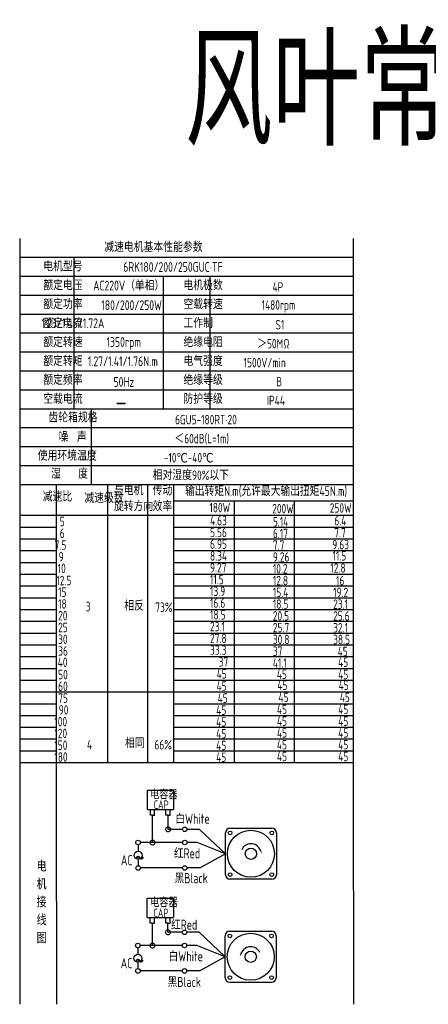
# Model space of a CAD drawing. Header units: inches. Extents: x 331 to 12887, y -474 to 4488.
# Tile 68 of 122: x 7892 to 8265, y 809 to 1707. Entities that reach past the tile are written whole.
import ezdxf

# ---------------------------------------------------------------- set-up
doc = ezdxf.new("R2010")
doc.units = ezdxf.units.IN
doc.header["$LTSCALE"] = 10
doc.header["$MEASUREMENT"] = 0
for name, color, linetype in [('1轮廓实线层', 7, 'Continuous'), ('2细线层', 4, 'Continuous'), ('6文字层', 3, 'Continuous'), ('7标注层', 4, 'Continuous')]:
    doc.layers.add(name, color=color, linetype=linetype)
doc.styles.add('PC_TEXTSTYLE', font='isocp.shx', dxfattribs={"width": 0.8, "bigfont": 'HZFS.SHX'})

# ---------------------------------------------------------------- blocks, each defined once
blk = doc.blocks.new('_DotSmall')
at = {"color": 0, "linetype": 'ByBlock', "const_width": 0.5}
blk.add_lwpolyline([(-0.0625, 0, 1), (0.0625, 0, 1)], format="xyb", close=True, dxfattribs=at)

msp = doc.modelspace()

# ---------------------------------------------------------------- linework, layer by layer
at = {"layer": '1轮廓实线层'}
for p, q in [((7891.89126, 1507.54232), (7891.89126, 1323.90769)), ((7891.89126, 1507.54232), (7891.89126, 1317.47783)), ((8196.53278, 1507.54233), (8196.53278, 1015.92449)), ((7891.89126, 1319.97893), (7891.89126, 985.05721)), ((7891.89126, 1313.41151), (7891.89126, 966.7627)), ((7891.89126, 1032.55585), (7891.89126, 808.67117)), ((7891.89126, 1015.92449), (7891.89126, 808.67117)), ((8196.53278, 1015.92449), (8196.87608, 808.67118))]:
    msp.add_line(p, q, dxfattribs=at)
at = {"layer": '1轮廓实线层', "color": 4}
for p, q in [((8032.71693, 1268.25693), (8196.53278, 1268.25693)), ((8087.71695, 1268.25692), (8087.71695, 1029.34601)), ((8142.71695, 1268.25692), (8142.71695, 1029.34601)), ((8032.71693, 1255.04471), (8079.92357, 1255.04471)), ((7925.47016, 1029.34601), (8196.53281, 1029.34601))]:
    msp.add_line(p, q, dxfattribs=at)
at = {"layer": '2细线层'}
for p, q in [((8196.53278, 1490.26373), (7891.89126, 1490.26373)), ((7941.40025, 1490.26373), (7941.40025, 1352.03501)), ((8196.53278, 1472.98514), (7891.89126, 1472.98514)), ((8022.78007, 1472.98514), (8022.78007, 1352.03501)), ((8065.39879, 1472.98514), (8065.39879, 1352.03501)), ((8196.53278, 1455.70655), (7891.89126, 1455.70655)), ((8196.53278, 1438.42796), (7891.89126, 1438.42796)), ((8196.53278, 1421.14937), (7891.89126, 1421.14937)), ((8196.53278, 1403.87078), (7891.89126, 1403.87078)), ((8196.53278, 1386.59219), (7891.89126, 1386.59219)), ((8196.53278, 1369.3136), (7891.89126, 1369.3136)), ((8196.53278, 1352.03501), (7891.89126, 1352.03501)), ((7957.10795, 1352.03501), (7957.10795, 1282.92065)), ((8196.53278, 1334.75642), (7891.89126, 1334.75642)), ((8196.53278, 1317.47783), (7891.89126, 1317.47783)), ((8196.53278, 1317.47783), (7891.89126, 1317.47783)), ((8196.53278, 1300.19924), (7891.89126, 1300.19924)), ((8196.53278, 1300.19924), (7891.89126, 1300.19924)), ((8103.62281, 1282.92065), (7891.89126, 1282.92065)), ((8196.53278, 1282.92065), (7891.89126, 1282.92065)), ((7925.47016, 997.10336), (7925.47016, 1282.92065)), ((7972.39327, 1029.34601), (7972.39327, 1282.92065)), ((8008.88311, 1029.34601), (8008.88311, 1282.92065)), ((8032.71693, 1029.34603), (8032.71693, 1282.92065)), ((7891.89126, 1255.04471), (8196.53278, 1255.04471)), ((7891.89126, 1244.29715), (7925.47016, 1244.29715)), ((8032.71693, 1244.29715), (8196.53278, 1244.29715)), ((7891.89126, 1233.54959), (7925.47016, 1233.54959)), ((8032.71693, 1233.54959), (8196.53278, 1233.54959)), ((7891.89126, 1222.80204), (7925.47016, 1222.80204)), ((8032.71693, 1222.80204), (8196.53278, 1222.80204)), ((7891.89126, 1212.05448), (7925.47016, 1212.05448)), ((8032.71693, 1212.05448), (8196.53278, 1212.05448)), ((7891.89126, 1201.30693), (7925.47016, 1201.30693)), ((8032.71693, 1201.30693), (8196.53278, 1201.30693)), ((7891.89126, 1190.55937), (7925.47016, 1190.55937)), ((8032.71693, 1190.55937), (8196.53278, 1190.55937)), ((7891.89126, 1179.81181), (7925.47016, 1179.81181)), ((8032.71693, 1179.81181), (8196.53278, 1179.81181)), ((7891.89126, 1169.06426), (7925.47016, 1169.06426)), ((8032.71693, 1169.06426), (8196.53278, 1169.06426)), ((7891.89126, 1158.3167), (7925.47016, 1158.3167)), ((8032.71693, 1158.3167), (8196.53278, 1158.3167)), ((7891.89126, 1147.56915), (7925.47016, 1147.56915)), ((8032.71693, 1147.56915), (8196.53278, 1147.56915)), ((7891.89126, 1136.82159), (7925.47016, 1136.82159)), ((8032.71693, 1136.82159), (8196.53278, 1136.82159)), ((7891.89126, 1126.07403), (7925.47016, 1126.07403)), ((8032.71693, 1126.07403), (8196.53278, 1126.07403)), ((7891.89126, 1115.32648), (7925.47016, 1115.32648)), ((8032.71693, 1115.32648), (8196.53278, 1115.32648)), ((7891.89126, 1104.57892), (7925.47016, 1104.57892)), ((8032.71693, 1104.57892), (8196.53278, 1104.57892)), ((7891.89126, 1093.83136), (8032.71693, 1093.83136)), ((8032.71693, 1093.83136), (8196.53278, 1093.83136)), ((7891.89126, 1083.08381), (7925.47016, 1083.08381)), ((8032.71693, 1083.08381), (8196.53278, 1083.08381)), ((7891.89126, 1072.33625), (7925.47016, 1072.33625)), ((8032.71693, 1072.33625), (8196.53278, 1072.33625)), ((7891.89126, 1061.5887), (7925.47016, 1061.5887)), ((8032.71693, 1061.5887), (8196.53278, 1061.5887)), ((7891.89126, 1050.84114), (7925.47016, 1050.84114)), ((8032.71693, 1050.84114), (8196.53278, 1050.84114)), ((7891.89126, 1040.09358), (7925.47016, 1040.09358)), ((8032.71693, 1040.09358), (8196.53278, 1040.09358)), ((7891.89126, 1029.34603), (7925.47016, 1029.34603)), ((8032.71693, 1029.34603), (8196.53278, 1029.34603)), ((8032.71697, 1029.34602), (8196.53283, 1029.34602)), ((8008.47137, 986.43534), (8008.47137, 1004.05553)), ((8008.47137, 1004.05553), (8032.44973, 1004.05553)), ((8032.44973, 1004.05553), (8032.44973, 986.43534)), ((7925.96618, 808.67118), (7925.47016, 997.10336)), ((8008.47137, 986.43534), (8032.35351, 986.43534)), ((8011.2824, 981.16175), (8011.2824, 986.43534)), ((8013.27485, 981.16175), (8011.2824, 981.16175)), ((8013.21889, 981.16175), (8015.21135, 981.16175)), ((8013.27485, 956.31852), (8013.27485, 981.16175)), ((8015.15539, 981.16175), (8015.15539, 986.43534)), ((8025.48204, 981.17424), (8025.48204, 986.44784)), ((8027.47449, 981.17424), (8025.48204, 981.17424)), ((8027.41854, 981.17424), (8029.41099, 981.17424)), ((8027.47449, 968.36183), (8027.47449, 981.22575)), ((8029.35503, 981.17424), (8029.35503, 986.44784)), ((8040.58631, 968.36183), (8027.47449, 968.36183)), ((8055.98192, 968.36183), (8044.73616, 968.36183)), ((8079.78976, 946.08901), (8055.98192, 968.36183)), ((8040.59595, 956.31852), (8013.27485, 956.31852)), ((8079.78976, 946.08901), (8056.70291, 933.12004)), ((8040.58631, 933.12004), (8002.19332, 933.12004)), ((8056.70291, 933.12004), (8044.73616, 933.12004)), ((8008.33291, 887.94725), (8008.33291, 905.56744)), ((8008.33291, 905.56744), (8032.31126, 905.56744)), ((8032.31126, 905.56744), (8032.31126, 887.94725)), ((8008.33291, 887.94725), (8032.21504, 887.94725)), ((8011.14393, 882.67366), (8011.14393, 887.94725)), ((8013.13638, 882.67366), (8011.14393, 882.67366)), ((8013.08043, 862.32838), (8013.08043, 882.67366)), ((8013.08043, 882.67366), (8015.07288, 882.67366)), ((8015.01692, 882.67366), (8015.01692, 887.94725)), ((8025.34357, 882.68616), (8025.34357, 887.95975)), ((8027.33603, 882.68616), (8025.34357, 882.68616)), ((8027.28007, 882.68616), (8029.27252, 882.68616)), ((8027.28007, 874.3717), (8027.28007, 882.67553)), ((8029.21657, 882.68616), (8029.21657, 887.95975)), ((8040.39189, 874.3717), (8027.28007, 874.3717)), ((8055.78749, 874.3717), (8044.54174, 874.3717)), ((8079.59533, 852.09888), (8055.78749, 874.3717)), ((8040.40153, 862.32838), (8013.08043, 862.32838)), ((8079.59533, 852.09888), (8056.50849, 839.12991)), ((8040.39189, 839.12991), (8001.9989, 839.12991)), ((8056.50849, 839.12991), (8044.54174, 839.12991)), ((8083.73574, 828.80911), (8122.03447, 828.80911))]:
    msp.add_line(p, q, dxfattribs=at)
at = {"layer": '2细线层', "color": 4}
for p, q in [((8079.78976, 926.93965), (8079.78976, 965.23838)), ((8083.93016, 969.37878), (8122.2289, 969.37878)), ((8126.3693, 965.23838), (8126.3693, 926.93965)), ((8122.2289, 922.79924), (8083.93016, 922.79924)), ((8085.6261, 922.79924), (8083.93016, 922.79924)), ((8083.73574, 875.38865), (8122.03447, 875.38865)), ((8079.59533, 832.94951), (8079.59533, 871.24824)), ((8126.17487, 871.24824), (8126.17487, 832.94951))]:
    msp.add_line(p, q, dxfattribs=at)
at = {"layer": '2细线层'}
for points in [[(8111.38542, 949.96211, 0, 0, 0), (8111.38542, 949.96211, 1.55265, 0, 0), (8113.24423, 945.97588, 0, 0, 0)], [(8094.57922, 855.97198, 0, 0, 0), (8094.57922, 855.97198, 1.55265, 0, 0), (8092.72041, 851.98575, 0, 0, 0)]]:
    msp.add_lwpolyline(points, format="xyseb", dxfattribs=at)
for centre in [(8042.66124, 968.36183), (8000.02782, 956.31852), (8042.67088, 956.31852), (8000.06204, 933.12004), (8042.66124, 933.12004), (8042.46681, 874.3717), (7999.8334, 862.32838), (8042.47645, 862.32838), (7999.86762, 839.12991), (8042.46681, 839.12991)]:
    msp.add_circle(centre, 2.07493, dxfattribs=at)
at = {"layer": '2细线层', "color": 4}
for centre, radius in [((8103.07953, 946.08901), 21.43476), ((8084.04943, 965.11911), 1.68204), ((8122.10963, 965.11911), 1.68204), ((8103.07953, 946.08901), 5.1755), ((8084.04943, 927.05892), 1.68204), ((8122.10963, 927.05892), 1.68204), ((8102.8851, 852.09888), 21.43476), ((8083.85501, 871.12897), 1.68204), ((8121.9152, 871.12897), 1.68204), ((8102.8851, 852.09888), 5.1755), ((8083.85501, 833.06878), 1.68204), ((8121.9152, 833.06878), 1.68204)]:
    msp.add_circle(centre, radius, dxfattribs=at)
for centre, start, end in [((8083.93016, 965.23838), 90, 180), ((8122.2289, 965.23838), 0, 90), ((8083.93016, 926.93965), 180, 270), ((8122.2289, 926.93965), 270, 0), ((8083.73574, 871.24824), 90, 180), ((8122.03447, 871.24824), 0, 90), ((8083.73574, 832.94951), 180, 270), ((8122.03447, 832.94951), 270, 0)]:
    msp.add_arc(centre, 4.1404, start, end, dxfattribs=at)
at = {"layer": '2细线层'}
for centre in [(8103.07953, 946.08901), (8102.8851, 852.09888)]:
    msp.add_arc(centre, 9.16453, 25, 156.22351377, dxfattribs=at)
at = {"layer": '7标注层'}
for p, q in [((8000.05005, 954.24371), (8000.05375, 948.36962)), ((8013.27485, 956.31852), (8002.10275, 956.31852)), ((8053.85138, 956.31852), (8044.7458, 956.31852)), ((8079.78976, 946.08901), (8053.85138, 956.31852)), ((8000.05835, 941.06906), (8000.06204, 935.19497)), ((7999.85563, 860.25358), (7999.85932, 854.37949)), ((8013.08043, 862.32838), (8001.90832, 862.32838)), ((8053.65695, 862.32838), (8044.55138, 862.32838)), ((8079.59533, 852.09888), (8053.65695, 862.32838)), ((7999.86392, 847.07892), (7999.86762, 841.20483))]:
    msp.add_line(p, q, dxfattribs=at)
for centre in [(8000.05605, 944.71934), (7999.86162, 850.7292)]:
    msp.add_circle(centre, 3.65028, dxfattribs=at)

# ---------------------------------------------------------------- block references
at = {"layer": '2细线层'}
for p, xscale, yscale, zscale, rotation in [((8027.47449, 968.36183), 8.74429657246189, 8.74429657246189, 8.74429657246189, 0.05529606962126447), ((8013.27485, 956.31852), 8.74429657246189, 8.74429657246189, 8.74429657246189, 0.05529606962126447), ((8027.28007, 874.3717), 8.744296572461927, 8.744296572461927, 8.744296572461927, 0.05529606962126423), ((8013.08043, 862.32838), 8.744296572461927, 8.744296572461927, 8.744296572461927, 0.05529606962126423)]:
    msp.add_blockref('_DotSmall', p, dxfattribs=dict(at, xscale=xscale, yscale=yscale, zscale=zscale, rotation=rotation))

# ---------------------------------------------------------------- texts
at = {"layer": '6文字层', "style": 'PC_TEXTSTYLE'}
for s, insert, char_height, width, attachment_point in [('{\\C3;风叶常规接线盒}', (8042.79621, 1692.51963), 100, 781.9053818, 1), ('{\\C3;减速电机基本性能参数}', (7969.1024, 1504.05428), 8.6392949, 100.8014328, 1), ('{\\C3;         电机型号 }', (7877.84988, 1486.40056), 8.6392949, 100.8014328, 1), ('\\pi1.4208;{\\C3;      6RK180/200/250GUC·TF}', (7960.58727, 1486.12819), 8.9106116, 123.6015543, 1), ('{\\C3;         额定电压}', (7877.84988, 1469.12197), 8.6392949, 100.8014328, 1), ('{\\C3;       AC220V（单相）}', (7930.47926, 1469.15962), 8.9106116, 103.9670977, 1), ('{\\C3;         电机极数}', (8005.86462, 1469.12197), 8.6392949, 100.8014328, 1), ('{\\C3;         4P}', (8087.28557, 1467.79582), 8.6392949, 100.8014328, 1), ('{\\C3;         额定功率}', (7877.84988, 1451.84338), 8.6392949, 100.8014328, 1), ('{\\C3;             180/200/250W}', (7913.43388, 1451.26109), 8.9106116, 116.2842191, 1), ('{\\C3;         空载转速}', (8005.86462, 1451.84338), 8.6392949, 100.8014328, 1), ('{\\C3;          1480rpm}', (8073.34956, 1451.26737), 8.6392949, 100.8014328, 1), ('{\\C3;         额定电流}', (7877.84988, 1434.56479), 8.6392949, 100.8014328, 1), ('{\\C3;              1.23/1.46/1.72A}', (7911.75192, 1434.75152), 8.9106116, 103.9670977, 1), ('{\\C3;         工作制}', (8005.86462, 1434.56479), 8.6392949, 100.8014328, 1), ('{\\C3;           S1}', (8082.07903, 1433.23864), 8.6392949, 100.8014328, 1), ('{\\C3;         额定转速}', (7877.84988, 1417.2862), 8.6392949, 100.8014328, 1), ('{\\C3;       1350rpm}', (7942.7061, 1417.62735), 8.9106116, 103.9670977, 1), ('{\\C3;         绝缘电阻}', (8005.86462, 1417.2862), 8.6392949, 100.8014328, 1), ('{\\C3;       ＞50MΩ}', (8081.10281, 1415.96005), 8.6392949, 100.8014328, 1), ('{\\C3;         额定转矩}', (7877.84988, 1400.00761), 8.6392949, 100.8014328, 1), ('{\\C3;       1.27/1.41/1.76N.m}', (7925.64481, 1400.03875), 8.9106116, 103.9670977, 1), ('{\\C3;         电气强度}', (8005.86462, 1400.00761), 8.6392949, 100.8014328, 1), ('{\\C3;  1500V/min}', (8088.52512, 1398.68146), 8.6392949, 100.8014328, 1), ('{\\C3;         绝缘等级}', (8005.86462, 1382.72902), 8.6392949, 100.8014328, 1), ('{\\C3;         额定频率}', (7877.84988, 1382.72902), 8.6392949, 100.8014328, 1), ('{\\C3;        50Hz}', (7944.97628, 1381.17731), 8.9106116, 103.9670977, 1), ('{\\C3;          B}', (8086.63475, 1381.40287), 8.6392949, 100.8014328, 1), ('{\\C3;         空载电流}', (7877.84988, 1365.45043), 8.6392949, 100.8014328, 1), ('{\\C3;         防护等级}', (8005.86462, 1365.45043), 8.6392949, 100.8014328, 1), ('{\\C3;        \\H1.6708x;—}', (7948.0084, 1365.83925), 8.6392949, 100.8014328, 1), ('{\\C3;         IP44}', (8082.07903, 1364.12428), 8.6392949, 100.8014328, 1), ('{\\C3;              齿轮箱规格}', (7862.78439, 1348.48058), 8.6392949, 100.8014328, 1), ('{\\C3;             6GU5-180RT·20}', (7982.39527, 1346.67638), 8.6392949, 118.9680777, 1), ('{\\C3;              噪  声}', (7872.00027, 1330.66534), 8.6392949, 100.8014328, 1), ('{\\C3;              ＜60dB(L=1m)}', (7977.84897, 1329.34488), 8.6392949, 100.8014328, 1), ('{\\C3;       使用环境温度}', (7880.6843, 1313.61466), 8.6392949, 100.8014328, 1), ('{\\C3;       -10℃-40℃}', (7995.8375, 1311.89702), 8.6392949, 100.8014328, 1), ('{\\C3;           湿    度}', (7877.05098, 1297.15886), 8.6392949, 100.8014328, 1), ('{\\C3;      相对湿度90%以下}', (7989.65473, 1295.92834), 8.6392949, 100.8014328, 1), ('{\\C3;              减速比}', (7857.64491, 1276.21008), 8.6392949, 100.8014328, 1), ('{\\C3;              减速级数}', (7895.62568, 1274.95699), 8.6392949, 100.8014328, 1), ('{\\C3;与电机\\P旋转方向}', (7977.93347, 1281.98097), 8.639295, 100.8014328, 1), ('{\\C3;传动\\P效率}', (8013.29434, 1281.89045), 8.639295, 100.8014328, 1), ('{\\C3;输出转矩N.m(允许最大输出扭矩45N.m)}', (8042.92532, 1281.5533), 8.9106116, 155.0048372, 1), ('{\\C3;                180W}', (8001.94931, 1266.36481), 8.6392949, 100.8014328, 1), ('{\\C3;                200W}', (8059.33309, 1265.38916), 8.6392949, 100.8014328, 1), ('{\\C3;                250W}', (8111.87341, 1266.07115), 8.6392949, 100.8014328, 1), ('{\\C3;                   5}', (7853.45984, 1253.68699), 8.6392949, 100.8014328, 1), ('{\\C3;                4.63}', (8002.51206, 1254.49765), 8.6392949, 100.8014328, 1), ('{\\C3;                5.14}', (8059.89584, 1253.52201), 8.6392949, 100.8014328, 1), ('{\\C3;                6.4}', (8115.99868, 1254.39134), 8.6392949, 100.8014328, 1), ('{\\C3;                   6}', (7853.45984, 1242.93943), 8.6392949, 100.8014328, 1), ('{\\C3;                5.56}', (8002.51206, 1243.7501), 8.6392949, 100.8014328, 1), ('{\\C3;                6.17}', (8059.89584, 1242.77446), 8.6392949, 100.8014328, 1), ('{\\C3;                7.7}', (8115.99868, 1243.45647), 8.6392949, 100.8014328, 1), ('{\\C3;                  7.5}', (7852.70174, 1232.19187), 8.6392949, 100.8014328, 1), ('{\\C3;                6.95}', (8002.51206, 1233.00254), 8.6392949, 100.8014328, 1), ('{\\C3;                7.7}', (8059.89584, 1232.0269), 8.6392949, 100.8014328, 1), ('{\\C3;                9.63}', (8114.12365, 1232.52154), 8.6392949, 100.8014328, 1), ('{\\C3;                8.34}', (8002.51206, 1222.25499), 8.6392949, 100.8014328, 1), ('{\\C3;                11.5}', (8114.31119, 1222.33601), 8.6392949, 100.8014328, 1), ('{\\C3;                  9}', (7856.34148, 1221.44432), 8.6392949, 100.8014328, 1), ('{\\C3;                9.26}', (8059.89584, 1221.27934), 8.6392949, 100.8014328, 1), ('{\\C3;                   10}', (7851.53755, 1210.82682), 8.6392949, 100.8014328, 1), ('{\\C3;                9.27}', (8002.51206, 1211.50743), 8.6392949, 100.8014328, 1), ('{\\C3;                10.2}', (8059.89584, 1210.53179), 8.6392949, 100.8014328, 1), ('{\\C3;                12.8}', (8112.43616, 1211.21377), 8.6392949, 100.8014328, 1), ('{\\C3;                   12.5}', (7850.33544, 1199.81529), 8.6392949, 100.8014328, 1), ('{\\C3;                11.5}', (8002.51206, 1200.75987), 8.6392949, 100.8014328, 1), ('{\\C3;                12.8}', (8059.89584, 1199.78423), 8.6392949, 100.8014328, 1), ('{\\C3;                16}', (8117.56197, 1199.70747), 8.6392949, 100.8014328, 1), ('{\\C3;                   15}', (7851.94365, 1189.20165), 8.6392949, 100.8014328, 1), ('{\\C3;                13.9}', (8002.51206, 1190.01232), 8.6392949, 100.8014328, 1), ('{\\C3;                15.4}', (8059.89584, 1189.03667), 8.6392949, 100.8014328, 1), ('{\\C3;                19.2}', (8114.94275, 1188.94805), 8.6392949, 100.8014328, 1), ('{\\C3;                   18}', (7851.94365, 1178.45409), 8.6392949, 100.8014328, 1), ('{\\C3;     相反}', (7967.59135, 1176.65972), 8.6392949, 100.8014328, 1), ('{\\C3;                16.6}', (8002.51206, 1179.26476), 8.6392949, 100.8014328, 1), ('{\\C3;                18.5}', (8059.89584, 1178.28912), 8.6392949, 100.8014328, 1), ('{\\C3;                23.1}', (8114.94275, 1178.20049), 8.6392949, 100.8014328, 1), ('{\\C3;     3}', (7932.50504, 1176.04689), 8.6392949, 100.8014328, 1), ('{\\C3;  73%}', (8007.85724, 1175.45491), 8.6392949, 100.8014328, 1), ('{\\C3;                18.5}', (8002.51206, 1168.51721), 8.6392949, 100.8014328, 1), ('{\\C3;                   20}', (7851.94365, 1167.70654), 8.6392949, 100.8014328, 1), ('{\\C3;                20.5}', (8059.89584, 1167.54156), 8.6392949, 100.8014328, 1), ('{\\C3;                25.6}', (8114.94275, 1167.45294), 8.6392949, 100.8014328, 1), ('{\\C3;                   25}', (7851.94365, 1156.95898), 8.6392949, 100.8014328, 1), ('{\\C3;                23.1}', (8002.51206, 1157.76965), 8.6392949, 100.8014328, 1), ('{\\C3;                25.7}', (8059.89584, 1156.79401), 8.6392949, 100.8014328, 1), ('{\\C3;                32.1}', (8114.94275, 1156.70538), 8.6392949, 100.8014328, 1), ('{\\C3;                   30}', (7851.94365, 1146.21142), 8.6392949, 100.8014328, 1), ('{\\C3;                27.8}', (8002.51206, 1147.02209), 8.6392949, 100.8014328, 1), ('{\\C3;                30.8}', (8059.89584, 1146.04645), 8.6392949, 100.8014328, 1), ('{\\C3;                38.5}', (8114.94275, 1145.95782), 8.6392949, 100.8014328, 1), ('{\\C3;                   36}', (7851.94365, 1135.46387), 8.6392949, 100.8014328, 1), ('{\\C3;                33.3}', (8002.51206, 1136.27454), 8.6392949, 100.8014328, 1), ('{\\C3;                37}', (8059.89584, 1135.29889), 8.6392949, 100.8014328, 1), ('{\\C3;                45}', (8119.11606, 1135.04063), 8.6392949, 100.8014328, 1), ('{\\C3;                   40}', (7851.54831, 1125.19529), 8.6392949, 100.8014328, 1), ('{\\C3;                  37}', (8002.51206, 1125.52698), 8.6392949, 100.8014328, 1), ('{\\C3;                41.1}', (8059.89584, 1124.55134), 8.6392949, 100.8014328, 1), ('{\\C3;                45}', (8119.47095, 1125.20732), 8.6392949, 100.8014328, 1), ('{\\C3;                45}', (8008.58567, 1114.61086), 8.6392949, 100.8014328, 1), ('{\\C3;                   50}', (7851.94365, 1113.96876), 8.6392949, 100.8014328, 1), ('{\\C3;                45}', (8063.52363, 1114.26054), 8.6392949, 100.8014328, 1), ('{\\C3;                45}', (8119.62993, 1114.06372), 8.6392949, 100.8014328, 1), ('{\\C3;                   60}', (7851.94365, 1103.2212), 8.6392949, 100.8014328, 1), ('{\\C3;                45}', (8008.48739, 1103.53254), 8.6392949, 100.8014328, 1), ('{\\C3;                45}', (8063.98482, 1104.2304), 8.6392949, 100.8014328, 1), ('{\\C3;                45}', (8119.98482, 1104.2304), 8.6392949, 100.8014328, 1), ('{\\C3;                   75}', (7851.94365, 1092.47364), 8.6392949, 100.8014328, 1), ('{\\C3;                 45}', (8005.56437, 1092.48066), 8.6392949, 100.8014328, 1), ('{\\C3;                 45}', (8061.0618, 1093.17852), 8.6392949, 100.8014328, 1), ('{\\C3;                 45}', (8117.0618, 1093.17852), 8.6392949, 100.8014328, 1), ('{\\C3;                   90}', (7852.47697, 1081.72609), 8.6392949, 100.8014328, 1), ('{\\C3;                45}', (8008.12093, 1081.49966), 8.6392949, 100.8014328, 1), ('{\\C3;                45}', (8063.61836, 1082.19753), 8.6392949, 100.8014328, 1), ('{\\C3;                45}', (8119.61836, 1082.19753), 8.6392949, 100.8014328, 1), ('{\\C3;                  100}', (7852.47697, 1070.97853), 8.6392949, 100.8014328, 1), ('{\\C3;                45}', (8008.12093, 1070.75211), 8.6392949, 100.8014328, 1), ('{\\C3;                45}', (8063.61836, 1071.44997), 8.6392949, 100.8014328, 1), ('{\\C3;                45}', (8119.61836, 1071.44997), 8.6392949, 100.8014328, 1), ('{\\C3;                45}', (8063.61601, 1060.70241), 8.6392949, 100.8014328, 1), ('{\\C3;                45}', (8119.61601, 1060.70241), 8.6392949, 100.8014328, 1), ('{\\C3;                  120}', (7852.47697, 1060.23097), 8.6392949, 100.8014328, 1), ('{\\C3;     相同}', (7968.3156, 1051.22486), 8.6392949, 100.8014328, 1), ('{\\C3;                45}', (8008.11858, 1060.00455), 8.6392949, 100.8014328, 1), ('{\\C3;                  150}', (7852.47697, 1049.48342), 8.6392949, 100.8014328, 1), ('{\\C3;     4}', (7933.58365, 1050.0692), 8.6392949, 100.8014328, 1), ('{\\C3;   66%}', (8003.07978, 1049.8844), 8.6392949, 100.8014328, 1), ('{\\C3;                45}', (8008.11858, 1049.25699), 8.6392949, 100.8014328, 1), ('{\\C3;                45}', (8063.61601, 1049.95486), 8.6392949, 100.8014328, 1), ('{\\C3;                45}', (8119.61601, 1049.95486), 8.6392949, 100.8014328, 1), ('{\\C3;                  180}', (7852.47697, 1038.73586), 8.6392949, 100.8014328, 1), ('{\\C3;                45}', (8008.11858, 1038.50944), 8.6392949, 100.8014328, 1), ('{\\C3;                45}', (8063.61601, 1039.2073), 8.6392949, 100.8014328, 1), ('{\\C3;                45}', (8119.61601, 1039.2073), 8.6392949, 100.8014328, 1), ('\\pi1.0125;电容器', (8009.9306, 1003.69098), 7.7649431, 41.7504704, 1), ('\\pi5.2738;CAP', (8009.06089, 994.78213), 7.7649431, 23.8821336, 1), ('白White', (8033.99167, 982.66044), 9.224752, 31.785752, 1), ('\\pi0.18968;~', (7996.75913, 951.34586), 18.6544994, 6.3488083, 1), ('\\pi3.501;AC', (7980.81935, 944.7864), 9.2247524, 16.5956909, 1), ('\\pi0.16814;红Red', (8032.57438, 951.12735), 9.2247524, 23.5926245, 1), ('{\\C3;     电\\P     机\\P     接\\P     线\\P     图}', (7900.6611, 939.72627), 9.8173806, 193.4046075, 2), ('黑Black', (8033.33192, 928.4404), 9.224752, 33.065119, 1), ('\\pi1.0125;电容器', (8010.02295, 905.1613), 7.7649431, 35.9317392, 1), ('\\pi5.2738;CAP', (8008.7943, 895.95048), 7.7649431, 23.8821336, 1), ('\\pi0.16814;红Red', (8029.9616, 885.95449), 9.2247524, 23.5926245, 1), ('白White', (8027.82654, 857.15009), 9.224752, 35.7276871, 1), ('\\pi0.18968;~', (7996.56471, 857.35573), 18.6544994, 6.3488083, 1), ('\\pi3.501;AC', (7980.62493, 850.79626), 9.2247524, 16.5956909, 1), ('黑Black', (8027.03301, 833.74516), 9.224752, 34.6490095, 1)]:
    msp.add_mtext(s, dxfattribs=dict(at, insert=insert, char_height=char_height, width=width, attachment_point=attachment_point))

doc.saveas('drawing.dxf')
